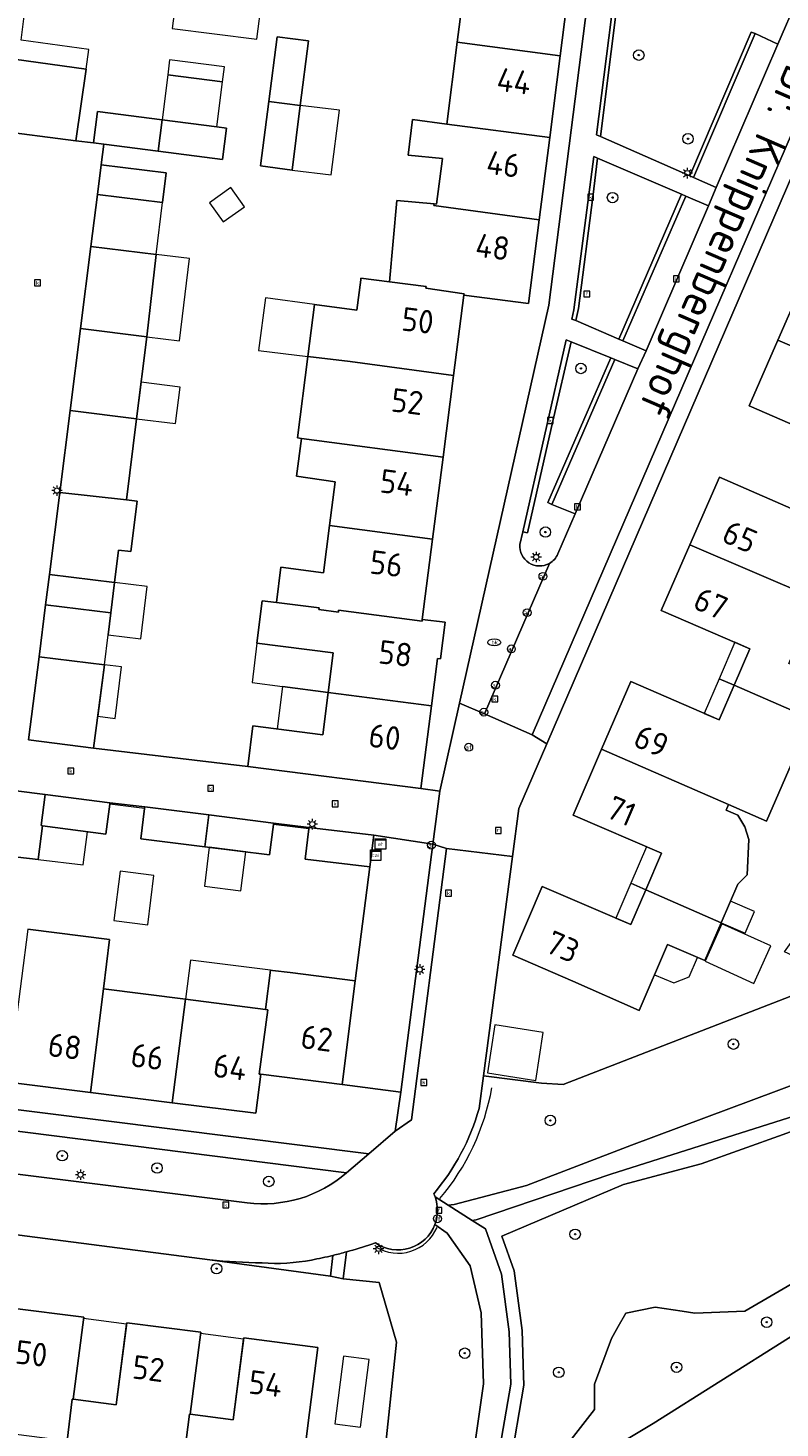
# Model space of a CAD drawing. Header units: metres. Extents: x 168032 to 180145, y 382923 to 399665.
# Tile 89 of 256: x 177661 to 177718, y 387189 to 387296. Entities that reach past the tile are written whole.
import ezdxf
from ezdxf.enums import TextEntityAlignment as Align

# ---------------------------------------------------------------- set-up
doc = ezdxf.new("R2010")
doc.units = ezdxf.units.M
doc.layers.get('0').update_dxf_attribs({"color": 8, "lineweight": 18})
for name, color, linetype, lineweight in [('B-WE-GR-BEPLANTING_CULTUUR_BOSPLANTSOEN-GV', 8, 'Continuous', 18), ('B-WE-GR-BEPLANTING_CULTUUR_HEESTERS-GV', 8, 'Continuous', 18), ('B-WE-GR-BOOM-S', 8, 'Continuous', 18), ('B-WE-GR-GROENVOORZIENING-GV', 8, 'Continuous', 18), ('B-WE-IE-TERREINAFSCHEIDING_KUNSTMATIG_HEKWERK-G', 8, 'IE-TERREINAFSCHEIDING-KUNSTMATIG', 18), ('B-WE-KL-DATA-S', 8, 'Continuous', 18), ('B-WE-KL-ET_KAST-S', 8, 'Continuous', 18), ('B-WE-KL-ET_LS_OV_LICHTMAST-S', 8, 'Continuous', 18), ('B-WE-KL-WATER-S', 8, 'Continuous', 18), ('B-WE-OG-BEBOUWING-GV', 8, 'Continuous', 18), ('B-WE-OG-BEBOUWING-T18', 8, 'Continuous', 18), ('B-WE-OG-BEBOUWING_LUIFEL-GV', 8, 'Continuous', 18), ('B-WE-OG-BEBOUWING_SCHUUR-GV', 8, 'Continuous', 18), ('B-WE-OG-TERREIN_CULTUURSCHEIDING-GV', 8, 'Continuous', 18), ('B-WE-OG-TERREIN_ERF-GV', 8, 'Continuous', 18), ('B-WE-OG-TOPOGRAFIE-T18', 8, 'Continuous', 18), ('B-WE-RI-GWA_KOLK-S', 8, 'Continuous', 18), ('B-WE-RI-GWA_RIOOLPUT-S', 8, 'Continuous', 18), ('B-WE-VH-VERHARDING_BETONSTRAATSTEEN-GV', 8, 'Continuous', 18), ('B-WE-VH-VERHARDING_FUNDERING_ZAND-GV', 8, 'Continuous', 18), ('B-WE-VH-VERHARDING_TEGEL-GV', 8, 'Continuous', 18), ('B-WE-VW-AFSLUITPAAL-S', 8, 'Continuous', 18)]:
    doc.layers.add(name, color=color, linetype=linetype, lineweight=lineweight)
doc.styles.add('NLCS-ISO', font='NLCS-ISO.ttf')
doc.styles.add('NLCS-ISO-M200-T18', font='NLCS-ISO.ttf', dxfattribs={"height": 0.36})
doc.linetypes.add('IE-TERREINAFSCHEIDING-KUNSTMATIG', pattern='A,4,[82,NLCS.SHX,S=0.75,R=90,X=0,Y=0],4,-2', length=10)

# ---------------------------------------------------------------- blocks, each defined once
blk = doc.blocks.new('SKL-DATA_SIGNAAL_CAIKAST-SO')
at = {"color": 0, "linetype": 'ByBlock', "lineweight": 18}
for points in [[(-2, 2), (2, 2), (2, 1.68), (-2, 1.68)], [(-2, 1.52), (2, 1.52), (2, -2), (-2, -2)]]:
    blk.add_lwpolyline(points, close=True, dxfattribs=at)
at = {"color": 0, "linetype": 'ByBlock', "lineweight": 18, "style": 'NLCS-ISO'}
blk.add_text('cai', height=1.5, dxfattribs=at).set_placement((0, 0), align=Align.MIDDLE_CENTER)
blk = doc.blocks.new('SKL-ET_KAST_ELEKTRA-SO')
at = {"color": 0, "linetype": 'ByBlock', "lineweight": 18}
for points in [[(-2, 2), (2, 2), (2, 1.68), (-2, 1.68)], [(-2, 1.52), (2, 1.52), (2, -2), (-2, -2)]]:
    blk.add_lwpolyline(points, close=True, dxfattribs=at)
at = {"color": 0, "linetype": 'ByBlock', "lineweight": 18, "style": 'NLCS-ISO'}
blk.add_text('et', height=1.5, dxfattribs=at).set_placement((0, 0), align=Align.MIDDLE_CENTER)
blk = doc.blocks.new('SKL-ET_OV_LICHTMAST-SO')
at = {"color": 0, "linetype": 'ByBlock', "lineweight": 18}
for points in [[(-1.25, 0), (-2, 0)], [(-1.41, 1.41), (-0.88, 0.88)], [(0, 2), (0, 1.25)], [(0.88, 0.88), (1.41, 1.41)], [(2, 0), (1.25, 0)], [(-1.41, -1.41), (-0.88, -0.88)], [(0, -1.25), (0, -2)], [(0.88, -0.88), (1.41, -1.41)]]:
    blk.add_lwpolyline(points, dxfattribs=at)
blk.add_circle((0, 0), 1, dxfattribs=at)
blk = doc.blocks.new('SVW-AFSLUITPAAL-SO')
at = {"lineweight": 18}
blk.add_circle((0, 0), 1.5, dxfattribs=at)
at = {"lineweight": 18, "style": 'NLCS-ISO'}
blk.add_text('af', height=1.8, dxfattribs=at).set_placement((0, 0), align=Align.MIDDLE_CENTER)
blk = doc.blocks.new('SRI-KOLK-SO')
at = {"color": 0, "linetype": 'ByBlock', "lineweight": 18}
blk.add_lwpolyline([(-1.125, -1.125), (1.125, -1.125), (1.125, 1.125), (-1.125, 1.125)], close=True, dxfattribs=at)
at = {"color": 0, "linetype": 'ByBlock', "lineweight": 18, "style": 'NLCS-ISO'}
blk.add_text('k', height=1.5, dxfattribs=at).set_placement((0, 0), align=Align.MIDDLE_CENTER)
blk = doc.blocks.new('SRI-PUT_INSPECTIEPUT_RIOOLPUT-SO')
at = {"color": 0, "linetype": 'ByBlock', "lineweight": 18}
blk.add_lwpolyline([(-1.12, -1.12), (1.12, -1.12), (1.12, 1.12), (-1.12, 1.12)], close=True, dxfattribs=at)
at = {"color": 0, "linetype": 'ByBlock', "lineweight": 18, "style": 'NLCS-ISO'}
blk.add_text('r', height=1.5, dxfattribs=at).set_placement((0, 0.28), align=Align.MIDDLE_CENTER)
blk = doc.blocks.new('SKL-WATER_BRANDKRAAN_BRANDPUT-SO')
at = {"color": 0, "linetype": 'ByBlock', "lineweight": 18}
blk.add_ellipse((0, 0), major_axis=(2.5, 0), ratio=0.54, dxfattribs=at)
at = {"color": 0, "linetype": 'ByBlock', "lineweight": 18, "style": 'NLCS-ISO'}
blk.add_text('bk', height=1.5, dxfattribs=at).set_placement((0.16, 0), align=Align.MIDDLE_CENTER)
blk = doc.blocks.new('SGR-BOOM_01-SO')
at = {"linetype": 'ByBlock', "lineweight": 18}
h = blk.add_hatch(color=0, dxfattribs=at)
h.dxf.hatch_style = 1
edge = h.paths.add_edge_path()
edge.add_arc((0, 0), 0.25, 0, 360)
at = {"color": 0, "linetype": 'ByBlock', "lineweight": 18}
for radius in [2, 0.25]:
    blk.add_circle((0, 0), radius, dxfattribs=at)

msp = doc.modelspace()

# ---------------------------------------------------------------- linework, layer by layer
at = {"layer": 'B-WE-GR-BEPLANTING_CULTUUR_BOSPLANTSOEN-GV', "flags": 128}
for points in [[(177692.073, 387207.074), (177693.063, 387206.443), (177693.541, 387206.493), (177699.038, 387207.957), (177707.058, 387211.028), (177721.911, 387216.562), (177725.365, 387217.997), (177728.166, 387220.202), (177735.093, 387227.732), (177741.244, 387235.998), (177749.17, 387249.473), (177754.59, 387259.711), (177759.45, 387271.137), (177763.675, 387281.336), (177768.698, 387296.847), (177772.634, 387309.091), (177775.32, 387320.329)], [(177764.811, 387303.877), (177760.921, 387295.303), (177758.248, 387289.621), (177757.067, 387286.742), (177754.689, 387281.293), (177749.036, 387268.828), (177747.087, 387264.293), (177748.623, 387263.684), (177746.825, 387259.715), (177745.365, 387260.239), (177741.909, 387252.553), (177735, 387239.904), (177728.972, 387230.677), (177727.965, 387231.13), (177723.608, 387223.485), (177722.932, 387223.827), (177722.93, 387223.824), (177701.834, 387215.649), (177700.189, 387215.749), (177695.763, 387216.316), (177695.431, 387213.808)], [(177683.513, 387143.278), (177684.16, 387142.826), (177690.039, 387152.867), (177695.775, 387192.812), (177695.583, 387198.226), (177694.752, 387201.826), (177693.007, 387204.304), (177692.064, 387204.975)], [(177685.333, 387202.885), (177685.074, 387200.818), (177687.81, 387200.54), (177689.144, 387196.001), (177686.962, 387175.547)]]:
    msp.add_lwpolyline(points, dxfattribs=at)
at = {"layer": 'B-WE-GR-BEPLANTING_CULTUUR_BOSPLANTSOEN-GV'}
for points in [[(177695.431, 387213.808, -0.1075932), (177691.971, 387207.317)], [(177691.971, 387207.317, -0.0154638), (177692.073, 387207.074)], [(177692.064, 387204.975, -0.489942), (177687.53, 387203.579)], [(177687.255, 387203.483, -0.0159777), (177685.333, 387202.885)], [(177687.53, 387203.579, -0.0076143), (177687.255, 387203.483)]]:
    msp.add_lwpolyline(points, format="xyb", dxfattribs=at)
at = {"layer": 'B-WE-GR-BEPLANTING_CULTUUR_HEESTERS-GV', "flags": 128}
for points in [[(177714.468, 387308.428), (177712.07, 387308.9), (177709.6, 387307.16), (177707.161, 387307.445), (177706.314, 387300.905), (177704.685, 387287.93), (177711.497, 387284.923), (177716.185, 387295.877), (177716.486, 387295.769), (177718.227, 387294.97), (177719.726, 387298.455)], [(177705.484, 387271.048), (177702.448, 387272.272), (177701.06, 387266.229), (177699.134, 387257.702), (177698.757, 387257.776), (177698.54, 387256.82)], [(177701.437, 387256.095), (177702.758, 387259.152), (177700.975, 387259.873), (177700.686, 387260.019), (177705.484, 387271.048)], [(177646.536, 387213.807), (177646.314, 387211.926), (177646.152, 387210.55), (177677.753, 387206.619)], [(177685.326, 387208.902), (177646.536, 387213.807)], [(177705.526, 387187.893), (177708.702, 387189.799), (177719.022, 387196.311), (177724.897, 387200.123), (177728.232, 387204.094), (177735.461, 387213.096), (177725.174, 387214.214), (177724.779, 387206.64), (177720.64, 387201.226), (177715.706, 387198.359), (177711.885, 387198.2), (177710.921, 387198.352), (177708.861, 387198.678), (177706.632, 387198.2), (177706.047, 387197.197), (177705.518, 387196.289), (177704.245, 387192.786), (177704.245, 387190.875), (177701.38, 387187.213)]]:
    msp.add_lwpolyline(points, dxfattribs=at)
msp.add_lwpolyline([(177710.878, 387283.522), (177704.454, 387286.282), (177704.103, 387283.293), (177703.014, 387274.821), (177702.802, 387273.885), (177706.079, 387272.481)], close=True, dxfattribs=at)
at = {"layer": 'B-WE-GR-BEPLANTING_CULTUUR_HEESTERS-GV'}
for points in [[(177698.54, 387256.82, 0.6032254), (177700.791, 387255.375)], [(177700.791, 387255.375, 0.1627575), (177701.437, 387256.095)], [(177677.753, 387206.619, 0.2113489), (177685.326, 387208.902)]]:
    msp.add_lwpolyline(points, format="xyb", dxfattribs=at)
at = {"layer": 'B-WE-GR-GROENVOORZIENING-GV', "flags": 128}
msp.add_lwpolyline([(177674.901, 387202.28), (177684.1, 387201.026), (177684.289, 387202.614)], dxfattribs=at)
at = {"layer": 'B-WE-GR-GROENVOORZIENING-GV'}
for points in [[(177678.879, 387202.055, -0.0269256), (177674.901, 387202.28)], [(177682.653, 387202.263, -0.069416), (177678.879, 387202.055)], [(177684.289, 387202.614, -0.0127728), (177682.653, 387202.263)]]:
    msp.add_lwpolyline(points, format="xyb", dxfattribs=at)
at = {"layer": 'B-WE-IE-TERREINAFSCHEIDING_KUNSTMATIG_HEKWERK-G', "flags": 128}
for points in [[(177669.926, 387236.687), (177667.268, 387237.009)], [(177682.44, 387235.129), (177679.746, 387235.461)]]:
    msp.add_lwpolyline(points, dxfattribs=at)
at = {"layer": 'B-WE-IE-TERREINAFSCHEIDING_KUNSTMATIG_HEKWERK-G'}
for points in [[(177692.449, 387206.952, 0.1324455), (177696.406, 387215.38)], [(177687.574, 387203.252, 0.4557675), (177692.224, 387204.739)]]:
    msp.add_lwpolyline(points, format="xyb", dxfattribs=at)
at = {"layer": 'B-WE-OG-BEBOUWING-GV', "flags": 128}
for points in [[(177700.916, 387300.667), (177700.89, 387300.53), (177693.07, 387301.52), (177693.05, 387301.39), (177694.54, 387301.2), (177693.76, 387295.12), (177701.62, 387294.083), (177702.441, 387300.47)], [(177682.42, 387295.21), (177680.03, 387295.52), (177679.4, 387290.6), (177681.8, 387290.3)], [(177701.62, 387294.083), (177693.76, 387295.12), (177692.97, 387288.87), (177700.818, 387287.85)], [(177665.476, 387293.066), (177659.074, 387293.942), (177658.371, 387288.409), (177664.691, 387287.602)], [(177681.8, 387290.3), (177679.4, 387290.6), (177678.77, 387285.68), (177681.17, 387285.37)], [(177671.256, 387289.195), (177666.34, 387289.82), (177666.04, 387287.43), (177666.812, 387287.332), (177670.95, 387286.806)], [(177676.17, 387288.57), (177675.443, 387288.662), (177671.256, 387289.195), (177670.95, 387286.806), (177675.87, 387286.18)], [(177700.818, 387287.85), (177692.97, 387288.87), (177690.367, 387289.208), (177690.016, 387286.507), (177692.633, 387286.239), (177692.187, 387282.763), (177692, 387282.78), (177691.982, 387282.655), (177700.012, 387281.581)], [(177671.577, 387285.144), (177666.616, 387285.771), (177666.329, 387283.497), (177671.299, 387282.891)], [(177700.012, 387281.581), (177691.982, 387282.655), (177692, 387282.78), (177689.165, 387283.039), (177688.595, 387276.844), (177691.39, 387276.49), (177691.37, 387276.36), (177694.296, 387275.938), (177694.28, 387275.816), (177699.19, 387275.185)], [(177670.81, 387278.921), (177665.827, 387279.529), (177665.037, 387273.279), (177670.085, 387272.661)], [(177734.15, 387274.79), (177728.36, 387277.27), (177727.206, 387274.623), (177720.469, 387277.561), (177718.213, 387272.386), (177730.792, 387267.022)], [(177694.28, 387275.816), (177694.296, 387275.938), (177691.37, 387276.36), (177691.39, 387276.49), (177688.595, 387276.844), (177686.42, 387277.12), (177686.41, 387276.99), (177686.115, 387274.694), (177682.877, 387275.11), (177682.369, 387271.157), (177685.613, 387270.779), (177693.493, 387269.703)], [(177670.085, 387272.661), (177665.037, 387273.279), (177664.247, 387267.029), (177669.315, 387266.409)], [(177730.792, 387267.022), (177718.213, 387272.386), (177716.037, 387267.394), (177722.818, 387264.438), (177721.612, 387261.672), (177727.4, 387259.21)], [(177693.493, 387269.703), (177685.613, 387270.779), (177682.369, 387271.157), (177681.584, 387264.94), (177681.887, 387264.9), (177692.69, 387263.463)], [(177669.315, 387266.409), (177664.247, 387267.029), (177663.457, 387260.778), (177668.552, 387260.215)], [(177692.69, 387263.463), (177681.887, 387264.9), (177681.503, 387262.015), (177684.452, 387261.605), (177684.03, 387258.27), (177691.887, 387257.22)], [(177727.4, 387259.21), (177721.612, 387261.672), (177720.459, 387259.027), (177713.758, 387261.948), (177711.506, 387256.782), (177721.18, 387252.64), (177723.3, 387257.54), (177726.15, 387256.31)], [(177668.552, 387260.215), (177663.457, 387260.778), (177662.669, 387254.538), (177667.643, 387253.91), (177667.948, 387256.395), (177668.884, 387256.28), (177669.352, 387260.117)], [(177691.887, 387257.22), (177684.03, 387258.27), (177683.571, 387254.666), (177680.316, 387255.081), (177679.973, 387252.391), (177683.23, 387251.99), (177683.21, 387251.86), (177684.7, 387251.67), (177684.71, 387251.8), (177691.1, 387250.98), (177691.101, 387251.11)], [(177721.18, 387252.64), (177711.506, 387256.782), (177709.328, 387251.786), (177716.082, 387248.865), (177714.886, 387246.09), (177720.65, 387243.58), (177721.91, 387246.51), (177719.06, 387247.74)], [(177667.643, 387253.91), (177662.669, 387254.538), (177662.377, 387252.226), (177667.361, 387251.612)], [(177692.854, 387250.884), (177691.101, 387251.11), (177691.1, 387250.98), (177684.71, 387251.8), (177684.7, 387251.67), (177683.21, 387251.86), (177683.23, 387251.99), (177679.973, 387252.391), (177678.89, 387252.524), (177678.492, 387249.295), (177684.302, 387248.55), (177683.917, 387245.54), (177691.804, 387244.526), (177692.268, 387248.129), (177692.495, 387248.1)], [(177666.873, 387247.642), (177661.875, 387248.258), (177661.074, 387241.92), (177666.035, 387241.297)], [(177691.804, 387244.526), (177683.917, 387245.54), (177683.505, 387242.316), (177678.188, 387242.996), (177677.79, 387239.901), (177690.991, 387238.203)], [(177720.65, 387243.58), (177714.886, 387246.09), (177713.747, 387243.448), (177706.992, 387246.361), (177704.774, 387241.217), (177714.451, 387236.989), (177717.36, 387235.73), (177719.482, 387240.63), (177719.39, 387240.67)], [(177714.451, 387236.989), (177704.774, 387241.217), (177702.605, 387236.188), (177709.354, 387233.277), (177708.153, 387230.491), (177713.89, 387227.98), (177715.16, 387230.91), (177715.874, 387231.638), (177715.995, 387234.319), (177715.69, 387235.301), (177715.163, 387236.169), (177714.264, 387236.558)], [(177662.13, 387235.37), (177662.05, 387235.38), (177662.347, 387237.755), (177656.088, 387238.548), (177655.456, 387233.585), (177659.373, 387233.088), (177661.81, 387232.8)], [(177667.268, 387237.009), (177667.283, 387237.13), (177662.347, 387237.755), (177662.05, 387235.38), (177662.13, 387235.37), (177666.975, 387234.721)], [(177674.826, 387236.198), (177669.941, 387236.808), (177669.926, 387236.687), (177669.639, 387234.388), (177674.524, 387233.778)], [(177679.746, 387235.461), (177679.761, 387235.582), (177674.826, 387236.198), (177674.524, 387233.778), (177679.458, 387233.162)], [(177687.4, 387234.662), (177682.454, 387235.25), (177682.44, 387235.129), (177682.168, 387232.828), (177687.112, 387232.249)], [(177713.89, 387227.98), (177708.153, 387230.491), (177707.009, 387227.838), (177700.255, 387230.751), (177697.994, 387225.508), (177702.585, 387223.528), (177707.63, 387221.29), (177709.8, 387226.31), (177712.65, 387225.09)], [(177666.78, 387222.93), (177667.257, 387226.7), (177661.025, 387227.489), (177660.54, 387223.72), (177659.525, 387215.825), (177665.789, 387215.038)], [(177685.986, 387223.553), (177681.023, 387224.177), (177679.67, 387224.33), (177679.53, 387224.35), (177679.15, 387221.37), (177679.32, 387221.34), (177678.67, 387216.44), (177678.793, 387216.43), (177684.992, 387215.651)], [(177673.04, 387222.14), (177666.78, 387222.93), (177665.789, 387215.038), (177672.029, 387214.253)], [(177679.15, 387221.37), (177673.04, 387222.14), (177672.029, 387214.253), (177678.419, 387213.45), (177678.793, 387216.43), (177678.67, 387216.44), (177679.32, 387221.34)], [(177664.481, 387191.65), (177665.281, 387197.9), (177659.631, 387198.62), (177658.831, 387192.37), (177655.459, 387192.805), (177654.55, 387185.67), (177659.61, 387185.02), (177660.12, 387188.98), (177663.89, 387188.5), (177664.021, 387188.483), (177664.41, 387191.66)], [(177673.34, 387190.509), (177673.411, 387190.5), (177674.211, 387196.75), (177668.561, 387197.48), (177667.761, 387191.23), (177664.481, 387191.65), (177664.41, 387191.66), (177664.021, 387188.483), (177663.89, 387188.5), (177663.38, 387184.53), (177668.53, 387183.87), (177669.04, 387187.832), (177672.81, 387187.35), (177672.94, 387187.33)], [(177682.511, 387190.64), (177683.141, 387195.6), (177677.491, 387196.33), (177676.681, 387190.08), (177673.411, 387190.5), (177673.34, 387190.509), (177672.94, 387187.33), (177672.81, 387187.35), (177672.3, 387183.38), (177677.46, 387182.72), (177681.44, 387182.211), (177681.94, 387186.18)]]:
    msp.add_lwpolyline(points, close=True, dxfattribs=at)
at = {"layer": 'B-WE-OG-BEBOUWING_LUIFEL-GV', "flags": 128}
for points in [[(177660.999, 387299.169), (177659.759, 387299.327), (177659.074, 387293.942), (177665.476, 387293.066), (177665.679, 387294.552), (177660.502, 387295.261)], [(177678.87, 387298.29), (177672.412, 387299.097), (177672.035, 387296.156), (177678.496, 387295.334)], [(177676.023, 387293.226), (177671.836, 387293.758), (177671.691, 387292.617), (177675.878, 387292.084)], [(177681.8, 387290.3), (177681.17, 387285.37), (177684.146, 387284.99), (177684.776, 387289.92)], [(177671.299, 387282.891), (177666.329, 387283.497), (177665.827, 387279.529), (177670.81, 387278.921)], [(177670.81, 387278.921), (177670.085, 387272.661), (177672.575, 387272.356), (177673.341, 387278.612)], [(177682.877, 387275.11), (177679.146, 387275.618), (177678.599, 387271.612), (177682.369, 387271.157)], [(177672.635, 387268.821), (177669.657, 387269.188), (177669.315, 387266.409), (177672.293, 387266.042)], [(177670.124, 387253.605), (177667.643, 387253.91), (177667.361, 387251.612), (177667.155, 387249.94), (177669.637, 387249.635)], [(177667.155, 387249.94), (177667.361, 387251.612), (177662.377, 387252.226), (177661.875, 387248.258), (177666.873, 387247.642)], [(177680.446, 387245.984), (177683.917, 387245.54), (177684.302, 387248.55), (177678.492, 387249.295), (177678.121, 387246.285)], [(177713.738, 387246.585), (177714.886, 387246.09), (177716.082, 387248.865), (177714.935, 387249.361)], [(177666.873, 387247.642), (177666.357, 387243.733), (177667.683, 387243.558), (177668.167, 387247.482)], [(177714.886, 387246.09), (177713.738, 387246.585), (177712.599, 387243.943), (177713.747, 387243.448)], [(177683.917, 387245.54), (177680.446, 387245.984), (177680.033, 387242.76), (177683.505, 387242.316)], [(177661.81, 387232.8), (177665.242, 387232.394), (177665.579, 387234.908), (177662.13, 387235.37)], [(177707.008, 387230.992), (177708.153, 387230.491), (177709.354, 387233.277), (177708.206, 387233.772)], [(177708.153, 387230.491), (177707.008, 387230.992), (177705.861, 387228.333), (177707.009, 387227.838)], [(177708.808, 387224.015), (177710.279, 387223.386), (177711.463, 387223.858), (177712.098, 387225.326), (177709.8, 387226.31)], [(177673.04, 387222.14), (177679.15, 387221.37), (177679.53, 387224.35), (177673.424, 387225.132)], [(177696.079, 387216.525), (177699.758, 387215.96), (177700.323, 387219.622), (177696.641, 387220.19)], [(177665.268, 387197.801), (177664.481, 387191.65), (177667.761, 387191.23), (177668.548, 387197.381)], [(177674.198, 387196.651), (177673.411, 387190.5), (177676.681, 387190.08), (177677.478, 387196.231)]]:
    msp.add_lwpolyline(points, close=True, dxfattribs=at)
at = {"layer": 'B-WE-OG-BEBOUWING_SCHUUR-GV', "flags": 128}
for points in [[(177675.878, 387292.084), (177671.691, 387292.617), (177671.256, 387289.195), (177675.443, 387288.662)], [(177676.512, 387284.039), (177674.883, 387282.878), (177675.927, 387281.412), (177677.556, 387282.572)], [(177677.639, 387233.389), (177674.86, 387233.736), (177674.489, 387230.759), (177677.267, 387230.412)], [(177670.634, 387231.587), (177668.054, 387231.91), (177667.583, 387228.139), (177670.163, 387227.817)], [(177716.435, 387228.839), (177714.606, 387229.632), (177713.89, 387227.98), (177715.728, 387227.191)], [(177713.943, 387227.889), (177712.663, 387225.037), (177716.384, 387223.357), (177717.674, 387226.214)], [(177687.055, 387194.688), (177685.088, 387194.941), (177684.424, 387189.783), (177686.391, 387189.53)]]:
    msp.add_lwpolyline(points, close=True, dxfattribs=at)
at = {"layer": 'B-WE-OG-TERREIN_CULTUURSCHEIDING-GV', "flags": 128}
for points in [[(177725.174, 387214.214), (177723.187, 387214.43), (177705.473, 387208.815), (177695.22, 387205.332), (177694.913, 387205.265), (177695.911, 387204.631), (177697.135, 387201.192), (177697.719, 387196.795), (177697.854, 387192.795), (177696.789, 387186.627), (177697.8, 387186.611), (177698.856, 387192.725), (177698.831, 387193.454), (177698.716, 387196.877), (177698.111, 387201.427), (177697.168, 387204.079), (177706.455, 387208.033), (177712.357, 387209.601), (177718.618, 387211.841), (177722.781, 387213.346)], [(177725.174, 387214.214), (177722.781, 387213.346), (177718.618, 387211.841), (177712.357, 387209.601), (177706.455, 387208.033), (177697.168, 387204.079), (177698.111, 387201.427), (177698.716, 387196.877), (177698.831, 387193.454), (177698.856, 387192.725), (177697.8, 387186.611), (177700.265, 387186.576), (177701.38, 387187.213), (177704.245, 387190.875), (177704.245, 387192.786), (177705.518, 387196.289), (177706.047, 387197.197), (177706.632, 387198.2), (177708.861, 387198.678), (177710.921, 387198.352), (177711.885, 387198.2), (177715.706, 387198.359), (177720.64, 387201.226), (177724.779, 387206.64)], [(177729.861, 387199.089), (177731.007, 387200.37), (177735.474, 387205.366), (177739.974, 387211.188), (177740.705, 387212.526), (177735.461, 387213.096), (177728.232, 387204.094), (177724.897, 387200.123), (177719.022, 387196.311), (177708.702, 387189.799), (177705.526, 387187.893), (177703.303, 387184.875), (177702.191, 387181.539), (177703.621, 387178.203), (177705.782, 387173.895), (177708.334, 387177.934), (177718.122, 387187.403)]]:
    msp.add_lwpolyline(points, close=True, dxfattribs=at)
at = {"layer": 'B-WE-OG-TERREIN_ERF-GV', "flags": 128}
for points in [[(177730.97, 387312.02), (177700.587, 387241.624), (177698.455, 387236.685), (177697.971, 387233.025), (177695.763, 387216.316), (177700.189, 387215.749), (177701.834, 387215.649), (177722.93, 387223.824), (177722.932, 387223.827), (177718.72, 387225.76), (177723.84, 387232.92), (177728.64, 387240.07), (177733.23, 387247.44), (177737.48, 387254.81), (177741.55, 387262.32), (177745.22, 387269.97), (177748.71, 387277.71), (177752.03, 387285.53), (177755.47, 387293.32), (177760.25, 387305.22)], [(177702.441, 387300.47), (177701.62, 387294.083), (177700.818, 387287.85), (177700.012, 387281.581), (177699.19, 387275.185), (177694.28, 387275.816), (177693.493, 387269.703), (177692.69, 387263.463), (177691.887, 387257.22), (177691.101, 387251.11), (177692.854, 387250.884), (177692.495, 387248.1), (177692.268, 387248.129), (177691.804, 387244.526), (177690.991, 387238.203), (177692.43, 387238.02), (177693.935, 387244.729), (177700.74, 387275.06), (177704.76, 387306.55)], [(177659.074, 387293.942), (177665.476, 387293.066), (177664.691, 387287.602), (177666.04, 387287.43), (177666.34, 387289.82), (177671.256, 387289.195), (177675.443, 387288.662), (177676.17, 387288.57), (177675.87, 387286.18), (177670.95, 387286.806), (177666.812, 387287.332), (177666.616, 387285.771), (177671.577, 387285.144), (177671.299, 387282.891), (177666.329, 387283.497), (177665.827, 387279.529), (177670.81, 387278.921), (177670.085, 387272.661), (177669.315, 387266.409), (177668.552, 387260.215), (177669.352, 387260.117), (177668.884, 387256.28), (177667.948, 387256.395), (177667.643, 387253.91), (177667.361, 387251.612), (177662.377, 387252.226), (177661.875, 387248.258), (177666.873, 387247.642), (177666.035, 387241.297), (177677.79, 387239.901), (177678.188, 387242.996), (177683.505, 387242.316), (177683.917, 387245.54), (177684.302, 387248.55), (177678.492, 387249.295), (177678.89, 387252.524), (177679.973, 387252.391), (177680.316, 387255.081), (177683.571, 387254.666), (177684.03, 387258.27), (177684.452, 387261.605), (177681.503, 387262.015), (177681.887, 387264.9), (177681.584, 387264.94), (177682.369, 387271.157), (177682.877, 387275.11), (177686.115, 387274.694), (177686.41, 387276.99), (177686.42, 387277.12), (177688.595, 387276.844), (177689.165, 387283.039), (177692, 387282.78), (177692.187, 387282.763), (177692.633, 387286.239), (177690.016, 387286.507), (177690.367, 387289.208), (177692.97, 387288.87), (177693.76, 387295.12), (177694.54, 387301.2)], [(177722.818, 387264.438), (177716.037, 387267.394), (177718.213, 387272.386), (177720.469, 387277.561)], [(177719.482, 387240.63), (177717.36, 387235.73), (177714.451, 387236.989), (177714.264, 387236.558), (177715.163, 387236.169), (177715.69, 387235.301), (177715.995, 387234.319), (177715.874, 387231.638), (177715.16, 387230.91), (177713.89, 387227.98), (177712.65, 387225.09), (177709.8, 387226.31), (177707.63, 387221.29), (177702.585, 387223.528), (177697.994, 387225.508), (177700.255, 387230.751), (177707.009, 387227.838), (177708.153, 387230.491), (177709.354, 387233.277), (177702.605, 387236.188), (177704.774, 387241.217), (177706.992, 387246.361), (177713.747, 387243.448), (177714.886, 387246.09), (177716.082, 387248.865), (177709.328, 387251.786), (177711.506, 387256.782), (177713.758, 387261.948), (177720.459, 387259.027)], [(177661.025, 387227.489), (177667.257, 387226.7), (177666.78, 387222.93), (177673.04, 387222.14), (177679.15, 387221.37), (177679.53, 387224.35), (177679.67, 387224.33), (177681.023, 387224.177), (177685.986, 387223.553), (177687.112, 387232.249), (177682.168, 387232.828), (177682.44, 387235.129), (177682.454, 387235.25), (177679.761, 387235.582), (177679.746, 387235.461), (177679.458, 387233.162), (177674.524, 387233.778), (177669.639, 387234.388), (177669.926, 387236.687), (177669.941, 387236.808), (177667.283, 387237.13), (177667.268, 387237.009), (177666.975, 387234.721), (177662.13, 387235.37), (177661.81, 387232.8), (177659.373, 387233.088)], [(177686.962, 387175.547), (177689.144, 387196.001), (177687.81, 387200.54), (177685.074, 387200.818), (177684.1, 387201.026), (177674.901, 387202.28), (177635.84, 387207.33)], [(177659.631, 387198.62), (177665.281, 387197.9), (177664.481, 387191.65), (177667.761, 387191.23), (177668.561, 387197.48), (177674.211, 387196.75), (177673.411, 387190.5), (177676.681, 387190.08), (177677.491, 387196.33), (177683.141, 387195.6), (177682.511, 387190.64), (177681.94, 387186.18)]]:
    msp.add_lwpolyline(points, dxfattribs=at)
for points in [[(177678.77, 387285.68), (177679.4, 387290.6), (177680.03, 387295.52), (177682.42, 387295.21), (177681.8, 387290.3), (177681.17, 387285.37)], [(177689.47, 387215.05), (177684.992, 387215.651), (177678.793, 387216.43), (177678.419, 387213.45), (177672.029, 387214.253), (177665.789, 387215.038), (177659.525, 387215.825), (177655.965, 387216.273), (177655.937, 387216.05), (177653.099, 387216.407), (177653.314, 387218.116), (177647.119, 387218.894), (177646.91, 387216.975), (177646.725, 387215.406), (177687.032, 387210.367), (177689.038, 387212.09)]]:
    msp.add_lwpolyline(points, close=True, dxfattribs=at)
at = {"layer": 'B-WE-VH-VERHARDING_BETONSTRAATSTEEN-GV', "flags": 128}
for points in [[(177700.791, 387255.375), (177695.846, 387243.902), (177699.485, 387242.309), (177729.714, 387312.327), (177720.78, 387312.725), (177712.49, 387313.77), (177708.783, 387314.126), (177696.902, 387315.615), (177693.22, 387316.17), (177681.93, 387317.56), (177672.75, 387318.73), (177661.181, 387320.186), (177657.813, 387320.606), (177645.907, 387322.089), (177642.457, 387322.519), (177630.63, 387323.91), (177625.12, 387324.874), (177624.56, 387320.36), (177625.195, 387320.265)], [(177719.726, 387298.455), (177718.227, 387294.97), (177713.52, 387284.03), (177712.93, 387282.64), (177708.18, 387271.58), (177707.54, 387270.22), (177702.758, 387259.152), (177701.437, 387256.095)], [(177656.088, 387238.548), (177662.347, 387237.755), (177667.283, 387237.13), (177669.941, 387236.808), (177674.826, 387236.198), (177679.761, 387235.582), (177682.454, 387235.25), (177687.4, 387234.662), (177691.909, 387233.977), (177692.43, 387238.02), (177690.991, 387238.203), (177677.79, 387239.901), (177666.035, 387241.297), (177661.074, 387241.92), (177661.875, 387248.258), (177662.377, 387252.226), (177662.669, 387254.538), (177663.457, 387260.778), (177664.247, 387267.029), (177665.037, 387273.279), (177665.827, 387279.529), (177666.329, 387283.497), (177666.616, 387285.771), (177666.812, 387287.332), (177666.04, 387287.43), (177664.691, 387287.602), (177658.371, 387288.409)], [(177695.431, 387213.808), (177695.763, 387216.316), (177697.971, 387233.025), (177692.938, 387233.647), (177690.289, 387212.942), (177689.038, 387212.09), (177687.032, 387210.367), (177685.326, 387208.902)], [(177677.753, 387206.619), (177646.152, 387210.55), (177646.314, 387211.926), (177644.72, 387212.108), (177627.492, 387214.301), (177627.068, 387211.903), (177615.379, 387202.757), (177615.668, 387202.387), (177617.39, 387200.18), (177616.903, 387196.311), (177608.863, 387132.485)], [(177620.99, 387183.843), (177622.295, 387194.255), (177620.385, 387194.565), (177621.301, 387202.09), (177625.957, 387205.727), (177627.966, 387207.297), (177630.37, 387209.175), (177634.48, 387208.71), (177635.84, 387207.33), (177674.901, 387202.28)]]:
    msp.add_lwpolyline(points, dxfattribs=at)
for points in [[(177707.161, 387307.445), (177706.86, 387307.48), (177704.39, 387288.06), (177704.685, 387287.93), (177706.314, 387300.905)], [(177718.227, 387294.97), (177716.486, 387295.769), (177711.771, 387284.802), (177713.52, 387284.03)], [(177704.454, 387286.282), (177704.18, 387286.4), (177702.67, 387274.7), (177702.51, 387274.01), (177702.802, 387273.885), (177703.014, 387274.821), (177704.103, 387283.293)], [(177712.93, 387282.64), (177711.197, 387283.385), (177706.385, 387272.349), (177708.18, 387271.58)], [(177702.448, 387272.272), (177702.08, 387272.42), (177698.757, 387257.776), (177699.134, 387257.702), (177701.06, 387266.229)], [(177707.54, 387270.22), (177705.797, 387270.922), (177700.975, 387259.873), (177702.758, 387259.152)]]:
    msp.add_lwpolyline(points, close=True, dxfattribs=at)
at = {"layer": 'B-WE-VH-VERHARDING_BETONSTRAATSTEEN-GV'}
for points in [[(177701.437, 387256.095, -0.1627575), (177700.791, 387255.375)], [(177691.971, 387207.317, 0.1075932), (177695.431, 387213.808)], [(177685.326, 387208.902, -0.2113489), (177677.753, 387206.619)], [(177692.073, 387207.074, 0.0154638), (177691.971, 387207.317)], [(177692.064, 387204.975, 0.1796122), (177692.073, 387207.074)], [(177687.53, 387203.579, 0.489942), (177692.064, 387204.975)], [(177684.289, 387202.614, 0.0085424), (177685.333, 387202.885)], [(177685.333, 387202.885, 0.0159777), (177687.255, 387203.483)], [(177687.255, 387203.483, 0.0076143), (177687.53, 387203.579)], [(177674.901, 387202.28, 0.0269256), (177678.879, 387202.055)], [(177678.879, 387202.055, 0.069416), (177682.653, 387202.263)], [(177682.653, 387202.263, 0.0127728), (177684.289, 387202.614)]]:
    msp.add_lwpolyline(points, format="xyb", dxfattribs=at)
at = {"layer": 'B-WE-VH-VERHARDING_FUNDERING_ZAND-GV', "flags": 128}
for points in [[(177721.911, 387216.562), (177707.058, 387211.028), (177699.038, 387207.957), (177693.541, 387206.493), (177693.063, 387206.443), (177694.913, 387205.265), (177695.22, 387205.332), (177705.473, 387208.815), (177723.187, 387214.43)], [(177691.519, 387152.034), (177696.789, 387186.627), (177697.854, 387192.795), (177697.719, 387196.795), (177697.135, 387201.192), (177695.911, 387204.631), (177694.913, 387205.265), (177693.063, 387206.443), (177692.073, 387207.074)], [(177692.064, 387204.975), (177693.007, 387204.304), (177694.752, 387201.826), (177695.583, 387198.226), (177695.775, 387192.812), (177690.039, 387152.867), (177689.681, 387150.372)], [(177684.289, 387202.614), (177684.1, 387201.026), (177685.074, 387200.818), (177685.333, 387202.885)]]:
    msp.add_lwpolyline(points, dxfattribs=at)
at = {"layer": 'B-WE-VH-VERHARDING_FUNDERING_ZAND-GV'}
for points in [[(177692.073, 387207.074, -0.1796122), (177692.064, 387204.975)], [(177685.333, 387202.885, -0.0085424), (177684.289, 387202.614)]]:
    msp.add_lwpolyline(points, format="xyb", dxfattribs=at)
at = {"layer": 'B-WE-VH-VERHARDING_TEGEL-GV', "flags": 128}
for points in [[(177704.18, 387286.4), (177704.454, 387286.282), (177710.878, 387283.522), (177711.197, 387283.385), (177712.93, 387282.64), (177713.52, 387284.03), (177711.771, 387284.802), (177711.497, 387284.923), (177704.685, 387287.93), (177704.39, 387288.06), (177706.86, 387307.48), (177707.199, 387310.365), (177702.204, 387310.992), (177661.03, 387316.162), (177657.763, 387313.714), (177638.318, 387316.03), (177637.87, 387312.54), (177632.44, 387308.15), (177630.73, 387308.35), (177630.32, 387305.14), (177632.12, 387304.93), (177630.92, 387295.23), (177629.31, 387297.07)], [(177626.171, 387294.127), (177632.336, 387293.339), (177632.53, 387294.86), (177634.14, 387307.51), (177637.86, 387310.5), (177638.51, 387310.42), (177639.239, 387315.15), (177656.14, 387312.988), (177657.955, 387312.756), (177661.123, 387315.121), (177661.77, 387315.04), (177673.363, 387313.587), (177702.145, 387309.98), (177704.76, 387306.55), (177700.74, 387275.06), (177693.935, 387244.729), (177695.846, 387243.902), (177700.791, 387255.375)], [(177698.54, 387256.82), (177698.757, 387257.776), (177702.08, 387272.42), (177702.448, 387272.272), (177705.484, 387271.048), (177705.797, 387270.922), (177707.54, 387270.22), (177708.18, 387271.58), (177706.385, 387272.349), (177706.079, 387272.481), (177702.802, 387273.885), (177702.51, 387274.01), (177702.67, 387274.7), (177704.18, 387286.4)]]:
    msp.add_lwpolyline(points, dxfattribs=at)
for points in [[(177730.97, 387312.02), (177729.714, 387312.327), (177699.485, 387242.309), (177700.587, 387241.624)], [(177716.486, 387295.769), (177716.185, 387295.877), (177711.497, 387284.923), (177711.771, 387284.802)], [(177711.197, 387283.385), (177710.878, 387283.522), (177706.079, 387272.481), (177706.385, 387272.349)], [(177705.797, 387270.922), (177705.484, 387271.048), (177700.686, 387260.019), (177700.975, 387259.873)], [(177700.587, 387241.624), (177699.485, 387242.309), (177695.846, 387243.902), (177693.935, 387244.729), (177692.43, 387238.02), (177691.909, 387233.977), (177692.938, 387233.647), (177697.971, 387233.025), (177698.455, 387236.685)], [(177691.909, 387233.977), (177687.4, 387234.662), (177687.112, 387232.249), (177685.986, 387223.553), (177684.992, 387215.651), (177689.47, 387215.05)], [(177692.938, 387233.647), (177691.909, 387233.977), (177689.47, 387215.05), (177689.038, 387212.09), (177690.289, 387212.942)], [(177646.725, 387215.406), (177646.91, 387216.975), (177647.119, 387218.894), (177645.612, 387219.135), (177645.364, 387217.167), (177644.785, 387212.622), (177644.72, 387212.108), (177646.314, 387211.926), (177646.536, 387213.807), (177685.326, 387208.902), (177687.032, 387210.367)]]:
    msp.add_lwpolyline(points, close=True, dxfattribs=at)
at = {"layer": 'B-WE-VH-VERHARDING_TEGEL-GV'}
msp.add_lwpolyline([(177700.791, 387255.375, -0.6032254), (177698.54, 387256.82)], format="xyb", dxfattribs=at)

# ---------------------------------------------------------------- block references
at = {"layer": 'B-WE-GR-BOOM-S', "xscale": 0.2, "yscale": 0.2, "zscale": 0.2}
for p in [(177707.609, 387294.129), (177711.366, 387287.752), (177705.61, 387283.267), (177703.198, 387270.24), (177700.488, 387257.765), (177714.829, 387218.722), (177700.869, 387212.902), (177663.642, 387210.215), (177670.877, 387209.276), (177679.398, 387208.255), (177702.759, 387204.225), (177675.414, 387201.604), (177717.364, 387197.523), (177694.34, 387195.161), (177710.491, 387194.087), (177701.513, 387193.7)]:
    msp.add_blockref('SGR-BOOM_01-SO', p, dxfattribs=at)
at = {"layer": 'B-WE-KL-DATA-S', "xscale": 0.2, "yscale": 0.2, "zscale": 0.2}
msp.add_blockref('SKL-DATA_SIGNAAL_CAIKAST-SO', (177687.544, 387233.132), dxfattribs=at)
at = {"layer": 'B-WE-KL-ET_KAST-S', "xscale": 0.2, "yscale": 0.2, "zscale": 0.2}
msp.add_blockref('SKL-ET_KAST_ELEKTRA-SO', (177687.913, 387233.983), dxfattribs=at)
at = {"layer": 'B-WE-KL-ET_LS_OV_LICHTMAST-S', "xscale": 0.2, "yscale": 0.2, "zscale": 0.2}
for p in [(177711.313, 387285.132), (177663.241, 387260.927), (177699.784, 387255.862), (177682.711, 387235.5), (177690.902, 387224.411), (177665.044, 387208.764), (177687.759, 387203.115)]:
    msp.add_blockref('SKL-ET_OV_LICHTMAST-SO', p, dxfattribs=at)
at = {"layer": 'B-WE-KL-WATER-S', "xscale": 0.2, "yscale": 0.2, "zscale": 0.2}
msp.add_blockref('SKL-WATER_BRANDKRAAN_BRANDPUT-SO', (177696.588, 387249.354), dxfattribs=at)
at = {"layer": 'B-WE-RI-GWA_KOLK-S', "xscale": 0.2, "yscale": 0.2, "zscale": 0.2}
for p in [(177703.94, 387283.292), (177661.764, 387276.76), (177710.475, 387277.065), (177700.867, 387266.265), (177702.945, 387259.696), (177696.631, 387245.034), (177664.307, 387239.549), (177674.964, 387238.227), (177684.451, 387237.044), (177693.108, 387230.23), (177691.219, 387215.802), (177676.116, 387206.459)]:
    msp.add_blockref('SRI-KOLK-SO', p, dxfattribs=at)
at = {"layer": 'B-WE-RI-GWA_RIOOLPUT-S', "xscale": 0.2, "yscale": 0.2, "zscale": 0.2}
for p in [(177703.655, 387275.912), (177696.902, 387235.018), (177692.372, 387206.054)]:
    msp.add_blockref('SRI-PUT_INSPECTIEPUT_RIOOLPUT-SO', p, dxfattribs=at)
at = {"layer": 'B-WE-VW-AFSLUITPAAL-S', "xscale": 0.2, "yscale": 0.2, "zscale": 0.2}
for p in [(177700.303, 387254.387), (177699.1, 387251.621), (177697.889, 387248.855), (177696.682, 387246.087), (177695.794, 387244.033), (177694.642, 387241.361), (177691.797, 387233.891), (177692.256, 387205.408)]:
    msp.add_blockref('SVW-AFSLUITPAAL-SO', p, dxfattribs=at)

# ---------------------------------------------------------------- texts
at = {"layer": 'B-WE-OG-BEBOUWING-T18', "style": 'NLCS-ISO-M200-T18'}
for s, rotation, p in [('44', 352.7, (177698.094, 387292.149)), ('46', 352.7, (177697.28, 387285.821)), ('48', 352.7, (177696.468, 387279.507)), ('50', 352.7, (177690.755, 387273.889)), ('52', 352.7, (177689.96, 387267.713)), ('54', 352.7, (177689.165, 387261.536)), ('65', 336.5, (177715.323, 387257.406)), ('56', 352.7, (177688.369, 387255.353)), ('67', 336.5, (177713.108, 387252.325)), ('58', 352.7, (177689.056, 387248.505)), ('60', 352.7, (177688.234, 387242.144)), ('69', 336.7, (177708.576, 387241.827)), ('71', 336.7, (177706.276, 387236.495)), ('73', 336.7, (177701.811, 387226.151)), ('68', 352.8, (177663.839, 387218.557)), ('62', 352.8, (177683.058, 387219.168)), ('66', 352.8, (177670.13, 387217.766)), ('64', 352.8, (177676.435, 387216.974)), ('50', 352.8, (177661.297, 387195.131)), ('52', 352.7, (177670.222, 387193.987)), ('54', 352.7, (177679.152, 387192.837))]:
    msp.add_text(s, height=1.8, rotation=rotation, dxfattribs=at).set_placement(p, align=Align.MIDDLE)
at = {"layer": 'B-WE-OG-TOPOGRAFIE-T18', "style": 'NLCS-ISO-M200-T18'}
msp.add_text('Dr. Knippenberghof', height=2.5, rotation=246.6, dxfattribs=at).set_placement((177714.037, 387280.015), align=Align.MIDDLE)

doc.saveas('drawing.dxf')
